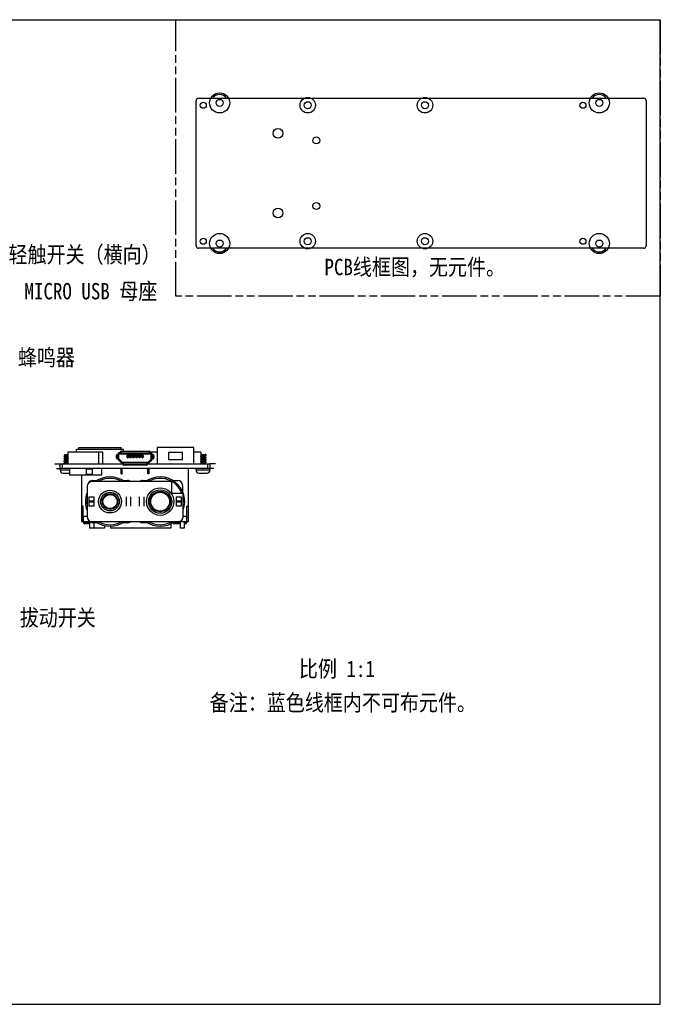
# Model space of a CAD drawing. Extents: x 0 to 297, y 0 to 210.
# Tile 23 of 23: x 160 to 297, y 0 to 210. Entities that reach past the tile are written whole.
import ezdxf

# ---------------------------------------------------------------- set-up
doc = ezdxf.new("R2010")
doc.units = 0
doc.header["$LTSCALE"] = 16.335
doc.linetypes.add('PHANTOM', pattern=[0.8, 0.45, -0.05, 0.1, -0.05, 0.1, -0.05])
doc.layers.get('0').update_dxf_attribs({"linetype": 'CONTINUOUS'})
doc.layers.add('02___PRT_ALL_AXES', color=7, linetype='CONTINUOUS')
doc.layers.add('06___PRT_ALL_SURFS', color=7, linetype='CONTINUOUS')
doc.styles.get("Standard").update_dxf_attribs({"font": 'txt', "width": 0.85})

msp = doc.modelspace()

# ---------------------------------------------------------------- linework, layer by layer
at = {"color": 7, "linetype": 'CONTINUOUS'}
for p, q in [((0, 210), (297, 210)), ((297, 0), (297, 210)), ((198.483, 193.258), (293.483, 193.258)), ((197.983, 161.758), (197.983, 192.758)), ((293.983, 192.758), (293.983, 161.758)), ((293.483, 161.258), (198.483, 161.258)), ((170.597, 117.771), (170.597, 115.271)), ((178.097, 117.771), (170.597, 117.771)), ((177.197, 115.271), (177.197, 117.771)), ((178.097, 115.271), (178.097, 117.771)), ((181.687, 117.671), (181.847, 117.671)), ((181.847, 117.876), (181.847, 117.421)), ((182.047, 117.996), (182.047, 117.796)), ((182.047, 117.996), (187.847, 117.996)), ((187.847, 117.796), (182.047, 117.796)), ((187.847, 117.796), (187.847, 117.996)), ((188.047, 117.421), (188.047, 117.876)), ((189.647, 117.771), (188.047, 117.771)), ((188.047, 117.671), (188.207, 117.671)), ((189.647, 118.771), (189.647, 115.271)), ((197.447, 118.771), (189.647, 118.771)), ((192.047, 117.721), (192.047, 116.221)), ((195.047, 117.721), (192.047, 117.721)), ((195.047, 116.221), (195.047, 117.721)), ((197.447, 115.271), (197.447, 118.771)), ((198.947, 117.771), (197.447, 117.771)), ((198.947, 117.771), (198.947, 115.271)), ((169.806, 116.935), (169.76, 116.908)), ((169.76, 116.877), (169.832, 116.835)), ((169.806, 116.435), (169.76, 116.408)), ((169.76, 116.377), (169.832, 116.335)), ((169.806, 115.935), (169.76, 115.908)), ((169.76, 115.877), (169.832, 115.835)), ((169.859, 116.966), (169.806, 116.935)), ((169.859, 116.466), (169.806, 116.435)), ((169.859, 115.966), (169.806, 115.935)), ((169.832, 116.835), (169.883, 116.805)), ((169.832, 116.335), (169.883, 116.305)), ((169.832, 115.835), (169.883, 115.805)), ((169.908, 116.995), (169.859, 116.966)), ((169.908, 116.495), (169.859, 116.466)), ((169.908, 115.995), (169.859, 115.966)), ((169.883, 116.805), (169.942, 116.769)), ((169.883, 116.305), (169.942, 116.269)), ((169.883, 115.805), (169.942, 115.769)), ((169.965, 117.03), (169.908, 116.995)), ((169.965, 116.53), (169.908, 116.495)), ((169.965, 116.03), (169.908, 115.995)), ((169.965, 115.53), (169.908, 115.495)), ((169.942, 116.769), (169.947, 116.767)), ((169.942, 116.269), (169.947, 116.267)), ((169.942, 115.769), (169.947, 115.767)), ((169.947, 117.271), (170.597, 117.271)), ((180.927, 116.971), (180.927, 116.621)), ((181.132, 116.971), (180.927, 116.971)), ((180.927, 116.621), (181.132, 116.621)), ((181.042, 117.171), (181.487, 117.171)), ((181.042, 116.421), (181.487, 116.421)), ((181.132, 116.621), (181.132, 116.971)), ((181.237, 117.171), (181.237, 117.221)), ((181.237, 116.405), (181.237, 116.421)), ((182.013, 115.451), (181.371, 116.084)), ((181.432, 116.421), (181.432, 117.171)), ((181.487, 116.405), (181.487, 117.221)), ((181.547, 116.262), (182.189, 115.629)), ((181.687, 117.421), (188.207, 117.421)), ((181.847, 117.481), (188.047, 117.481)), ((187.565, 115.571), (182.329, 115.571)), ((182.347, 115.116), (182.347, 115.571)), ((187.547, 115.511), (182.347, 115.511)), ((183.197, 117.036), (183.197, 116.736)), ((183.204, 117.036), (183.197, 117.036)), ((183.197, 116.736), (183.204, 116.736)), ((183.204, 117.036), (183.204, 116.736)), ((183.352, 117.086), (183.254, 117.086)), ((183.254, 116.686), (183.272, 116.686)), ((183.357, 116.931), (183.292, 116.823)), ((183.292, 116.736), (183.292, 116.823)), ((183.292, 116.736), (183.447, 116.736)), ((183.347, 117.186), (186.547, 117.186)), ((183.347, 116.586), (183.447, 116.586)), ((183.357, 116.931), (183.847, 116.931)), ((183.372, 116.931), (183.372, 117.036)), ((186.522, 117.036), (183.372, 117.036)), ((183.385, 116.864), (183.385, 116.736)), ((183.447, 116.864), (183.385, 116.864)), ((183.447, 116.586), (183.447, 116.864)), ((183.447, 116.831), (183.847, 116.831)), ((183.847, 116.681), (183.447, 116.681)), ((183.465, 117.036), (183.465, 116.961)), ((183.465, 116.961), (183.847, 116.961)), ((183.847, 116.961), (183.847, 116.586)), ((183.847, 116.736), (184.097, 116.736)), ((184.097, 116.586), (183.847, 116.586)), ((184.097, 116.586), (184.097, 116.961)), ((184.097, 116.961), (184.497, 116.961)), ((184.497, 116.931), (184.097, 116.931)), ((184.097, 116.831), (184.497, 116.831)), ((184.497, 116.681), (184.097, 116.681)), ((184.497, 116.961), (184.497, 116.586)), ((184.497, 116.736), (184.747, 116.736)), ((184.747, 116.586), (184.497, 116.586)), ((184.747, 116.586), (184.747, 116.961)), ((184.747, 116.961), (185.147, 116.961)), ((185.147, 116.931), (184.747, 116.931)), ((184.747, 116.831), (185.147, 116.831)), ((185.147, 116.681), (184.747, 116.681)), ((185.147, 116.961), (185.147, 116.586)), ((185.147, 116.736), (185.397, 116.736)), ((185.397, 116.586), (185.147, 116.586)), ((185.397, 116.586), (185.397, 116.961)), ((185.397, 116.961), (185.797, 116.961)), ((185.797, 116.931), (185.397, 116.931)), ((185.397, 116.831), (185.797, 116.831)), ((185.797, 116.681), (185.397, 116.681)), ((185.797, 116.961), (185.797, 116.586)), ((185.797, 116.736), (186.047, 116.736)), ((186.047, 116.586), (185.797, 116.586)), ((186.047, 116.586), (186.047, 116.961)), ((186.047, 116.961), (186.429, 116.961)), ((186.047, 116.931), (186.537, 116.931)), ((186.047, 116.831), (186.447, 116.831)), ((186.447, 116.681), (186.047, 116.681)), ((186.429, 116.961), (186.429, 117.036)), ((186.447, 116.586), (186.447, 116.864)), ((186.447, 116.864), (186.509, 116.864)), ((186.447, 116.736), (186.602, 116.736)), ((186.447, 116.586), (186.547, 116.586)), ((186.509, 116.736), (186.509, 116.864)), ((186.522, 117.036), (186.522, 116.931)), ((186.537, 116.931), (186.602, 116.823)), ((186.64, 117.086), (186.542, 117.086)), ((186.602, 116.823), (186.602, 116.736)), ((186.622, 116.686), (186.64, 116.686)), ((186.69, 116.736), (186.69, 117.036)), ((186.697, 117.036), (186.69, 117.036)), ((186.69, 116.736), (186.697, 116.736)), ((186.697, 117.036), (186.697, 116.736)), ((187.547, 115.116), (187.547, 115.571)), ((187.706, 115.629), (188.348, 116.262)), ((188.523, 116.084), (187.881, 115.451)), ((188.407, 116.405), (188.407, 117.221)), ((188.852, 117.171), (188.407, 117.171)), ((188.407, 116.421), (188.852, 116.421)), ((188.462, 117.171), (188.462, 116.421)), ((188.657, 117.171), (188.657, 117.221)), ((188.657, 116.421), (188.657, 116.405)), ((188.763, 116.621), (188.763, 116.971)), ((188.967, 116.971), (188.763, 116.971)), ((188.763, 116.621), (188.967, 116.621)), ((188.967, 116.971), (188.967, 116.621)), ((192.047, 116.221), (195.047, 116.221)), ((198.947, 117.271), (199.947, 117.271)), ((198.965, 117.03), (198.947, 117.019)), ((198.965, 116.53), (198.947, 116.519)), ((198.965, 116.03), (198.947, 116.019)), ((198.965, 115.53), (198.947, 115.519)), ((199.923, 115.502), (199.929, 115.506)), ((199.929, 117.006), (199.987, 117.041)), ((199.929, 116.506), (199.987, 116.541)), ((199.929, 116.006), (199.987, 116.041)), ((199.929, 115.506), (199.987, 115.541)), ((199.952, 117.266), (199.947, 117.269)), ((199.952, 116.766), (199.947, 116.769)), ((199.952, 116.266), (199.947, 116.269)), ((199.952, 115.766), (199.947, 115.769)), ((200.011, 117.231), (199.952, 117.266)), ((200.011, 116.731), (199.952, 116.766)), ((200.011, 116.231), (199.952, 116.266)), ((200.011, 115.731), (199.952, 115.766)), ((199.987, 117.041), (200.036, 117.07)), ((199.987, 116.541), (200.036, 116.57)), ((199.987, 116.041), (200.036, 116.07)), ((199.987, 115.541), (200.036, 115.57)), ((200.061, 117.201), (200.011, 117.231)), ((200.061, 116.701), (200.011, 116.731)), ((200.061, 116.201), (200.011, 116.231)), ((200.061, 115.701), (200.011, 115.731)), ((200.036, 117.07), (200.089, 117.101)), ((200.036, 116.57), (200.089, 116.601)), ((200.036, 116.07), (200.089, 116.101)), ((200.036, 115.57), (200.089, 115.601)), ((200.134, 117.158), (200.061, 117.201)), ((200.134, 116.658), (200.061, 116.701)), ((200.134, 116.158), (200.061, 116.201)), ((200.115, 115.669), (200.061, 115.701)), ((200.089, 117.101), (200.134, 117.127)), ((200.089, 116.601), (200.134, 116.627)), ((200.089, 116.101), (200.134, 116.127)), ((200.089, 115.601), (200.134, 115.627)), ((200.134, 115.658), (200.115, 115.669)), ((168.947, 113.971), (168.947, 115.271)), ((168.947, 115.271), (182.347, 115.271)), ((168.947, 113.971), (170.947, 113.971)), ((200.947, 114.271), (169.047, 114.271)), ((169.447, 114.271), (169.447, 115.271)), ((169.806, 115.435), (169.76, 115.408)), ((169.76, 115.377), (169.832, 115.335)), ((169.859, 115.466), (169.806, 115.435)), ((169.832, 115.335), (169.883, 115.305)), ((169.908, 115.495), (169.859, 115.466)), ((169.883, 115.305), (169.93, 115.277)), ((170.947, 114.271), (170.947, 112.871)), ((174.497, 114.121), (174.497, 113.021)), ((175.797, 114.121), (174.497, 114.121)), ((175.797, 114.121), (175.797, 113.021)), ((177.747, 114.271), (177.747, 112.871)), ((181.947, 113.171), (181.947, 114.271)), ((182.197, 113.171), (182.197, 114.271)), ((182.314, 115.303), (182.314, 115.321)), ((182.329, 115.321), (182.347, 115.321)), ((182.547, 115.196), (182.547, 114.996)), ((182.547, 115.196), (187.347, 115.196)), ((187.347, 114.996), (182.547, 114.996)), ((187.347, 114.996), (187.347, 115.196)), ((187.547, 115.321), (187.565, 115.321)), ((187.547, 115.271), (200.858, 115.271)), ((187.58, 115.321), (187.58, 115.303)), ((187.697, 113.171), (187.697, 114.271)), ((187.947, 113.171), (187.947, 114.271)), ((196.347, 102.971), (196.347, 114.271)), ((197.947, 113.971), (197.947, 114.271)), ((197.947, 113.971), (200.947, 113.971)), ((199.317, 115.381), (199.447, 115.402)), ((200.447, 114.271), (200.447, 115.271)), ((200.947, 113.971), (200.947, 115.271)), ((169.606, 113.272), (169.609, 113.292)), ((169.77, 113.272), (169.768, 113.272)), ((169.815, 113.271), (169.956, 113.271)), ((169.956, 113.271), (169.959, 113.292)), ((170.935, 113.292), (170.938, 113.271)), ((170.938, 113.271), (170.947, 113.271)), ((177.747, 112.871), (170.947, 112.871)), ((173.547, 112.871), (173.547, 102.971)), ((175.797, 113.021), (174.497, 113.021)), ((192.497, 111.471), (175.697, 111.471)), ((175.847, 111.721), (176.897, 111.721)), ((178.297, 112.306), (178.297, 112.321)), ((178.355, 112.321), (178.297, 112.321)), ((180.897, 112.321), (180.84, 112.321)), ((180.897, 112.321), (180.897, 112.306)), ((181.947, 113.171), (182.197, 113.171)), ((182.298, 111.721), (183.347, 111.721)), ((186.547, 111.721), (187.597, 111.721)), ((187.947, 113.171), (187.697, 113.171)), ((189.055, 112.321), (188.997, 112.321)), ((188.997, 112.306), (188.997, 112.321)), ((191.597, 112.321), (191.54, 112.321)), ((191.597, 112.321), (191.597, 112.306)), ((192.998, 111.721), (194.047, 111.721)), ((198.606, 113.272), (198.609, 113.292)), ((198.77, 113.272), (198.768, 113.272)), ((198.815, 113.271), (198.956, 113.271)), ((198.956, 113.271), (198.959, 113.292)), ((199.935, 113.292), (199.938, 113.271)), ((199.938, 113.271), (200.079, 113.271)), ((200.127, 113.272), (200.125, 113.272)), ((200.285, 113.292), (200.288, 113.272)), ((174.697, 110.471), (174.697, 103.971)), ((192.697, 111.271), (192.697, 109.171)), ((195.047, 110.721), (195.047, 109.452)), ((175.147, 106.221), (175.147, 108.221)), ((175.147, 108.221), (176.147, 108.221)), ((175.147, 107.355), (176.147, 107.355)), ((176.147, 108.221), (176.147, 106.221)), ((183.047, 108.221), (183.047, 106.221)), ((184.047, 106.221), (184.047, 108.221)), ((185.847, 108.221), (185.847, 106.221)), ((186.847, 106.221), (186.847, 108.221)), ((194.997, 108.971), (192.897, 108.971)), ((193.747, 108.221), (194.747, 108.221)), ((193.747, 106.221), (193.747, 108.221)), ((193.747, 107.355), (194.747, 107.355)), ((194.747, 108.221), (194.747, 106.221)), ((195.197, 103.971), (195.197, 108.771)), ((173.897, 106.271), (173.547, 106.271)), ((173.897, 102.971), (173.897, 106.271)), ((176.147, 107.087), (175.147, 107.087)), ((176.147, 106.221), (175.147, 106.221)), ((194.747, 107.087), (193.747, 107.087)), ((194.747, 106.221), (193.747, 106.221)), ((195.997, 106.271), (196.347, 106.271)), ((195.997, 102.971), (195.997, 106.271)), ((173.547, 103.971), (173.897, 103.971)), ((173.547, 102.971), (175.186, 102.971)), ((174.697, 104.071), (173.897, 104.071)), ((173.917, 102.971), (173.917, 104.071)), ((175.247, 102.922), (175.247, 101.521)), ((175.697, 102.971), (194.197, 102.971)), ((194.708, 102.971), (196.347, 102.971)), ((195.997, 104.071), (195.197, 104.071)), ((195.387, 102.971), (195.387, 101.521)), ((195.977, 102.971), (195.977, 104.071)), ((195.997, 103.971), (196.347, 103.971)), ((175.247, 102.671), (173.947, 102.671)), ((175.247, 102.471), (174.147, 102.471)), ((176.897, 102.721), (175.847, 102.721)), ((176.147, 102.721), (176.147, 101.521)), ((178.427, 102.104), (178.427, 101.521)), ((179.697, 101.974), (179.697, 101.521)), ((183.347, 102.721), (182.298, 102.721)), ((187.597, 102.721), (186.547, 102.721)), ((192.577, 102.494), (192.577, 101.521)), ((194.047, 102.721), (192.998, 102.721)), ((194.537, 102.671), (193.047, 102.671)), ((194.537, 102.471), (193.247, 102.471)), ((194.537, 102.85), (194.537, 101.521)), ((195.947, 102.671), (195.387, 102.671)), ((195.747, 102.471), (195.387, 102.471)), ((0, 0), (297, 0))]:
    msp.add_line(p, q, dxfattribs=at)
at = {"color": 5, "linetype": 'CONTINUOUS'}
for p, q in [((167.797, 115.271), (168.947, 115.271)), ((168.147, 114.271), (169.047, 114.271)), ((202.097, 115.271), (200.858, 115.271)), ((201.747, 114.271), (200.947, 114.271))]:
    msp.add_line(p, q, dxfattribs=at)
at = {"linetype": 'PHANTOM'}
msp.add_lwpolyline([(193.628, 210), (297, 210), (297, 151.012), (193.628, 151.012)], close=True, dxfattribs=at)
at = {"color": 5, "linetype": 'CONTINUOUS'}
for centre, radius in [((202.983, 192.258), 2.15), ((221.783, 191.758), 1.65), ((246.783, 191.758), 1.65), ((283.983, 192.258), 2.15), ((202.983, 162.258), 2.15), ((221.783, 162.758), 1.65), ((246.783, 162.758), 1.65), ((283.983, 162.258), 2.15)]:
    msp.add_circle(centre, radius, dxfattribs=at)
at = {"color": 7, "linetype": 'CONTINUOUS'}
for centre, radius in [((199.483, 191.758), 0.65), ((202.983, 192.258), 0.75), ((221.783, 191.758), 0.75), ((246.783, 191.758), 0.75), ((280.483, 191.758), 0.65), ((283.983, 192.258), 0.75), ((215.433, 185.758), 1.05), ((223.623, 184.258), 0.75), ((223.623, 170.258), 0.75), ((215.433, 168.758), 1.05), ((199.483, 162.758), 0.65), ((202.983, 162.258), 0.75), ((221.783, 162.758), 0.75), ((246.783, 162.758), 0.75), ((280.483, 162.758), 0.65), ((283.983, 162.258), 0.75), ((179.597, 107.221), 2.433), ((179.597, 107.221), 2), ((190.297, 107.221), 2.933), ((190.297, 107.221), 2.5), ((190.297, 107.221), 2.182), ((190.297, 107.221), 2.009), ((179.597, 107.221), 1.682), ((179.597, 107.221), 1.509)]:
    msp.add_circle(centre, radius, dxfattribs=at)
for centre, radius, start, end in [((198.483, 192.758), 0.5, 90, 180), ((293.483, 192.758), 0.5, 0, 90), ((198.483, 161.758), 0.5, 180, 270), ((293.483, 161.758), 0.5, 270, 360), ((181.687, 117.221), 0.45, 90, 180), ((188.207, 117.221), 0.45, 0, 90), ((181.687, 116.405), 0.45, 180, 225.37944), ((181.687, 117.221), 0.2, 90, 180), ((181.687, 116.405), 0.2, 180, 225.37944), ((182.329, 115.771), 0.2, 225.37943, 270), ((183.347, 117.036), 0.15, 90, 180), ((183.347, 116.736), 0.15, 180, 270), ((183.254, 116.736), 0.05, 180, 270), ((183.254, 117.036), 0.05, 93.41561, 152.10087), ((183.254, 117.036), 0.0496, 90.00303, 93.4339), ((186.547, 117.036), 0.15, 0, 90), ((186.547, 116.736), 0.15, 270, 360), ((186.64, 117.036), 0.05, 0, 90), ((186.64, 116.736), 0.0496, 270.00303, 273.4339), ((186.64, 116.736), 0.05, 273.41561, 332.10087), ((187.565, 115.771), 0.2, 270, 314.62057), ((188.207, 117.221), 0.2, 0, 90), ((188.207, 116.405), 0.2, 314.62056, 360), ((188.207, 116.405), 0.45, 314.62056, 360), ((169.647, 113.971), 0.7, 180, 266.66622), ((182.497, 115.021), 0.55, 137.80893, 152.95896), ((182.329, 115.771), 0.45, 225.37944, 270), ((182.397, 115.121), 0.2, 104.47545, 131.384), ((187.497, 115.121), 0.2, 48.616, 75.52454), ((187.565, 115.771), 0.45, 270, 314.62056), ((187.397, 115.021), 0.55, 27.04104, 42.19107), ((198.647, 113.971), 0.7, 180, 266.66622), ((200.247, 113.971), 0.7, 273.33378, 360), ((169.815, 114.359), 1.087, 267.60293, 270.01172), ((175.697, 110.471), 1, 90, 180), ((175.847, 110.721), 1, 90, 157.5316), ((179.597, 107.221), 5.25, 54.0727, 125.9273), ((179.597, 107.221), 4.95, 59.19262, 120.80739), ((183.347, 110.721), 1, 48.59673, 90), ((186.547, 110.721), 1, 90, 131.40327), ((190.297, 107.221), 5.25, 339.01299, 125.9273), ((190.297, 107.221), 4.95, 20.71004, 120.80739), ((192.497, 111.271), 0.2, 0, 90), ((194.047, 110.721), 1, 0, 90), ((198.815, 114.359), 1.087, 267.60293, 270.01172), ((200.079, 114.359), 1.087, 269.98829, 272.39707), ((179.597, 107.221), 5.25, 159.01299, 200.98701), ((179.597, 107.221), 4.95, 171.99957, 188.00043), ((192.897, 109.171), 0.2, 180, 270), ((194.997, 108.771), 0.2, 0, 90), ((190.297, 107.221), 4.95, 351.99957, 8.00043), ((175.697, 103.971), 1, 180, 270), ((175.847, 103.721), 1, 202.4684, 270), ((179.597, 107.221), 5.25, 234.0727, 305.9273), ((179.597, 107.221), 4.95, 239.19262, 300.80739), ((183.347, 103.721), 1, 270, 311.40327), ((186.547, 103.721), 1, 228.59673, 270), ((190.297, 107.221), 5.25, 234.0727, 305.9273), ((190.297, 107.221), 4.95, 239.19262, 300.80739), ((194.047, 103.721), 1, 270, 337.5316), ((194.197, 103.971), 1, 270, 360), ((174.147, 102.671), 0.2, 180, 270), ((193.247, 102.671), 0.2, 180, 270), ((195.747, 102.671), 0.2, 270, 360)]:
    msp.add_arc(centre, radius, start, end, dxfattribs=at)
at = {"color": 5, "linetype": 'CONTINUOUS'}
for centre, start, end in [((202.983, 192.258), 33.75722, 146.24278), ((283.983, 192.258), 33.75722, 146.24278), ((202.983, 162.258), 213.75722, 326.24278), ((283.983, 162.258), 213.75722, 326.24278)]:
    msp.add_arc(centre, 1.8, start, end, dxfattribs=at)
at = {"color": 7, "linetype": 'CONTINUOUS'}
for centre, major_axis, ratio, start_param, end_param in [((183.385, 116.798), (0.1, 0), 0.6666667, 1.5707963, 2.7610863), ((183.465, 116.861), (0, 0.1), 1, 0.7446093, 0.7953988), ((183.465, 116.861), (0.1, 0), 1, 1.5707963, 2.3154056), ((186.429, 116.861), (0, 0.1), 1, -0.7953988, 0), ((186.509, 116.798), (0.1, 0), 0.6666667, 0.3805064, 1.5707963)]:
    msp.add_ellipse(centre, major_axis=major_axis, ratio=ratio, start_param=start_param, end_param=end_param, dxfattribs=at)
for points, knots in [([(182.047, 117.996), (182.021, 117.996), (181.972, 117.991), (181.916, 117.969), (181.881, 117.944), (181.862, 117.923), (181.85, 117.9), (181.847, 117.884), (181.847, 117.876)], [0, 0, 0, 0, 0.3028592, 0.5774788, 0.69853, 0.8076739, 0.9068187, 1, 1, 1, 1]), ([(181.847, 117.676), (181.847, 117.684), (181.85, 117.7), (181.862, 117.723), (181.881, 117.744), (181.916, 117.769), (181.972, 117.791), (182.021, 117.796), (182.047, 117.796)], [0, 0, 0, 0, 0.0931813, 0.192326, 0.3014699, 0.422521, 0.6971407, 1, 1, 1, 1]), ([(188.047, 117.876), (188.047, 117.884), (188.044, 117.9), (188.032, 117.923), (188.013, 117.944), (187.978, 117.969), (187.922, 117.991), (187.873, 117.996), (187.847, 117.996)], [0, 0, 0, 0, 0.0931813, 0.192326, 0.3014699, 0.422521, 0.6971407, 1, 1, 1, 1]), ([(187.847, 117.796), (187.873, 117.796), (187.922, 117.791), (187.978, 117.769), (188.013, 117.744), (188.032, 117.723), (188.044, 117.7), (188.047, 117.684), (188.047, 117.676)], [0, 0, 0, 0, 0.3028592, 0.5774788, 0.69853, 0.8076739, 0.9068187, 1, 1, 1, 1]), ([(169.76, 116.877), (169.758, 116.878), (169.755, 116.881), (169.751, 116.885), (169.748, 116.889), (169.747, 116.893), (169.748, 116.897), (169.751, 116.901), (169.755, 116.905), (169.758, 116.907), (169.76, 116.908)], [0, 0, 0, 0, 0.1640906, 0.2978312, 0.4064608, 0.5, 0.5935415, 0.7021651, 0.8358996, 1, 1, 1, 1]), ([(169.76, 116.377), (169.758, 116.378), (169.755, 116.381), (169.751, 116.385), (169.748, 116.389), (169.747, 116.393), (169.748, 116.397), (169.751, 116.401), (169.755, 116.405), (169.758, 116.407), (169.76, 116.408)], [0, 0, 0, 0, 0.1640715, 0.2978129, 0.4064633, 0.500002, 0.5935504, 0.7021745, 0.8358866, 1, 1, 1, 1]), ([(169.76, 115.877), (169.758, 115.878), (169.755, 115.881), (169.751, 115.885), (169.748, 115.889), (169.747, 115.893), (169.748, 115.897), (169.751, 115.901), (169.755, 115.905), (169.758, 115.907), (169.76, 115.908)], [0, 0, 0, 0, 0.1640584, 0.2977899, 0.4064574, 0.500002, 0.5935583, 0.7021949, 0.8358896, 1, 1, 1, 1]), ([(169.76, 116.908), (169.766, 116.911), (169.779, 116.917), (169.802, 116.925), (169.832, 116.933), (169.868, 116.94), (169.91, 116.948), (169.975, 116.959), (170.068, 116.973), (170.19, 116.988), (170.322, 117.004), (170.459, 117.019), (170.551, 117.03), (170.597, 117.035)], [0, 0, 0, 0, 0.021934, 0.0511378, 0.0875652, 0.1309917, 0.1810533, 0.2373094, 0.3662326, 0.512857, 0.6715136, 0.836032, 1, 1, 1, 1]), ([(169.76, 116.408), (169.766, 116.411), (169.779, 116.417), (169.802, 116.425), (169.832, 116.433), (169.868, 116.44), (169.91, 116.448), (169.975, 116.459), (170.068, 116.473), (170.19, 116.488), (170.322, 116.504), (170.459, 116.519), (170.551, 116.53), (170.597, 116.535)], [0, 0, 0, 0, 0.0219348, 0.051138, 0.0875655, 0.1309921, 0.1810532, 0.2373098, 0.3662328, 0.5128571, 0.6715136, 0.8360319, 1, 1, 1, 1]), ([(169.76, 115.908), (169.766, 115.911), (169.779, 115.917), (169.802, 115.925), (169.832, 115.933), (169.868, 115.94), (169.91, 115.948), (169.975, 115.959), (170.068, 115.973), (170.19, 115.988), (170.322, 116.004), (170.459, 116.019), (170.551, 116.03), (170.597, 116.035)], [0, 0, 0, 0, 0.0219366, 0.0511381, 0.0875668, 0.1309917, 0.1810533, 0.2373085, 0.3662304, 0.5128538, 0.6715101, 0.8360294, 1, 1, 1, 1]), ([(169.947, 116.777), (169.947, 116.779), (169.948, 116.781), (169.949, 116.785), (169.953, 116.789), (169.959, 116.795), (169.97, 116.802), (169.986, 116.809), (170.007, 116.817), (170.033, 116.825), (170.062, 116.832), (170.108, 116.843), (170.173, 116.856), (170.258, 116.872), (170.351, 116.887), (170.415, 116.897), (170.447, 116.902)], [0, 0, 0, 0, 0.0075505, 0.015771, 0.0251827, 0.0361318, 0.0633646, 0.09829, 0.141062, 0.1915099, 0.2493139, 0.3140058, 0.4617921, 0.6296101, 0.8112744, 1, 1, 1, 1]), ([(169.947, 116.277), (169.947, 116.279), (169.948, 116.281), (169.949, 116.285), (169.953, 116.289), (169.959, 116.295), (169.97, 116.302), (169.986, 116.309), (170.007, 116.317), (170.033, 116.325), (170.062, 116.332), (170.108, 116.343), (170.173, 116.356), (170.258, 116.372), (170.351, 116.387), (170.415, 116.397), (170.447, 116.402)], [0, 0, 0, 0, 0.0075504, 0.0157703, 0.0251813, 0.03613, 0.063361, 0.0982848, 0.1410552, 0.1915016, 0.2493041, 0.3139949, 0.4617823, 0.6296046, 0.8112728, 1, 1, 1, 1]), ([(169.947, 115.777), (169.947, 115.779), (169.948, 115.781), (169.949, 115.785), (169.953, 115.789), (169.959, 115.795), (169.97, 115.802), (169.986, 115.809), (170.007, 115.817), (170.033, 115.825), (170.062, 115.832), (170.108, 115.843), (170.173, 115.856), (170.258, 115.872), (170.351, 115.887), (170.415, 115.897), (170.447, 115.902)], [0, 0, 0, 0, 0.0075504, 0.0157704, 0.0251814, 0.0361303, 0.0633613, 0.0982851, 0.1410549, 0.1915003, 0.249301, 0.3139907, 0.4617799, 0.6296041, 0.8112735, 1, 1, 1, 1]), ([(170.597, 117.157), (170.564, 117.152), (170.498, 117.141), (170.399, 117.126), (170.302, 117.11), (170.211, 117.094), (170.129, 117.079), (170.069, 117.065), (170.027, 117.054), (170.003, 117.046), (169.982, 117.038), (169.97, 117.033), (169.965, 117.03)], [0, 0, 0, 0, 0.1538627, 0.3109103, 0.4649884, 0.6100718, 0.7405307, 0.8514023, 0.8982018, 0.9387171, 0.9726759, 1, 1, 1, 1]), ([(170.447, 116.633), (170.394, 116.625), (170.316, 116.612), (170.215, 116.595), (170.147, 116.582), (170.087, 116.57), (170.036, 116.557), (170.001, 116.546), (169.978, 116.537), (169.969, 116.532), (169.965, 116.53)], [0, 0, 0, 0, 0.3276059, 0.4808331, 0.6217413, 0.7467669, 0.8528868, 0.9377316, 0.9717154, 1, 1, 1, 1]), ([(170.447, 116.133), (170.394, 116.125), (170.316, 116.112), (170.215, 116.095), (170.147, 116.082), (170.087, 116.07), (170.036, 116.057), (170.001, 116.046), (169.978, 116.037), (169.969, 116.032), (169.965, 116.03)], [0, 0, 0, 0, 0.3276067, 0.4808355, 0.6217462, 0.7467728, 0.8528895, 0.9377324, 0.9717159, 1, 1, 1, 1]), ([(170.447, 115.633), (170.394, 115.625), (170.316, 115.612), (170.215, 115.595), (170.147, 115.582), (170.087, 115.57), (170.036, 115.557), (170.001, 115.546), (169.978, 115.537), (169.969, 115.532), (169.965, 115.53)], [0, 0, 0, 0, 0.3276085, 0.4808379, 0.6217492, 0.7467757, 0.8528909, 0.9377327, 0.9717159, 1, 1, 1, 1]), ([(170.447, 116.902), (170.46, 116.904), (170.51, 116.912), (170.56, 116.92), (170.597, 116.927)], [0, 0, 0, 0, 0.2534033, 1, 1, 1, 1]), ([(170.597, 116.657), (170.585, 116.655), (170.535, 116.647), (170.485, 116.639), (170.447, 116.633)], [0, 0, 0, 0, 0.2450016, 1, 1, 1, 1]), ([(170.447, 116.402), (170.46, 116.404), (170.51, 116.412), (170.56, 116.42), (170.597, 116.427)], [0, 0, 0, 0, 0.2533978, 1, 1, 1, 1]), ([(170.597, 116.157), (170.585, 116.155), (170.535, 116.147), (170.485, 116.139), (170.447, 116.133)], [0, 0, 0, 0, 0.2450019, 1, 1, 1, 1]), ([(170.447, 115.902), (170.46, 115.904), (170.51, 115.912), (170.56, 115.92), (170.597, 115.927)], [0, 0, 0, 0, 0.2533989, 1, 1, 1, 1]), ([(170.597, 115.657), (170.585, 115.655), (170.535, 115.647), (170.485, 115.639), (170.447, 115.633)], [0, 0, 0, 0, 0.2449945, 1, 1, 1, 1]), ([(181.042, 117.171), (181.035, 117.171), (181.019, 117.168), (180.997, 117.156), (180.977, 117.137), (180.953, 117.102), (180.932, 117.046), (180.927, 116.997), (180.927, 116.971)], [0, 0, 0, 0, 0.0906632, 0.187859, 0.2959328, 0.4168305, 0.6934357, 1, 1, 1, 1]), ([(180.927, 116.621), (180.927, 116.595), (180.932, 116.546), (180.953, 116.49), (180.977, 116.455), (180.997, 116.436), (181.019, 116.424), (181.035, 116.421), (181.042, 116.421)], [0, 0, 0, 0, 0.3065642, 0.5831693, 0.7040671, 0.8121409, 0.9093367, 1, 1, 1, 1]), ([(181.132, 116.971), (181.132, 116.997), (181.137, 117.046), (181.157, 117.102), (181.181, 117.137), (181.201, 117.156), (181.223, 117.168), (181.239, 117.171), (181.247, 117.171)], [0, 0, 0, 0, 0.3065642, 0.5831693, 0.7040671, 0.8121409, 0.9093367, 1, 1, 1, 1]), ([(181.247, 116.421), (181.239, 116.421), (181.223, 116.424), (181.201, 116.436), (181.181, 116.455), (181.157, 116.49), (181.137, 116.546), (181.132, 116.595), (181.132, 116.621)], [0, 0, 0, 0, 0.0906632, 0.187859, 0.2959328, 0.4168305, 0.6934357, 1, 1, 1, 1]), ([(183.347, 117.186), (183.335, 117.186), (183.311, 117.181), (183.279, 117.158), (183.259, 117.125), (183.254, 117.099), (183.254, 117.086)], [0, 0, 0, 0, 0.2317716, 0.4878989, 0.7516759, 1, 1, 1, 1]), ([(183.254, 116.686), (183.254, 116.674), (183.259, 116.648), (183.279, 116.614), (183.311, 116.591), (183.335, 116.586), (183.347, 116.586)], [0, 0, 0, 0, 0.2483241, 0.5121011, 0.7682284, 1, 1, 1, 1]), ([(183.292, 116.736), (183.292, 116.73), (183.291, 116.717), (183.287, 116.7), (183.279, 116.686), (183.272, 116.686)], [0, 0, 0, 0, 0.340671, 0.6386736, 1, 1, 1, 1]), ([(183.291, 116.626), (183.284, 116.635), (183.275, 116.655), (183.272, 116.676), (183.272, 116.686)], [0, 0, 0, 0, 0.5158739, 1, 1, 1, 1]), ([(183.365, 116.586), (183.351, 116.586), (183.322, 116.593), (183.299, 116.614), (183.291, 116.626)], [0, 0, 0, 0, 0.474055, 1, 1, 1, 1]), ([(183.352, 117.086), (183.352, 117.104), (183.361, 117.141), (183.389, 117.169), (183.406, 117.177)], [0, 0, 0, 0, 0.492878, 1, 1, 1, 1]), ([(183.352, 117.086), (183.359, 117.086), (183.367, 117.072), (183.371, 117.055), (183.372, 117.043), (183.372, 117.036)], [0, 0, 0, 0, 0.3613264, 0.659329, 1, 1, 1, 1]), ([(183.365, 116.586), (183.366, 116.586), (183.37, 116.589), (183.371, 116.593), (183.372, 116.595)], [0, 0, 0, 0, 0.3547366, 1, 1, 1, 1]), ([(183.372, 116.595), (183.372, 116.596), (183.373, 116.6), (183.374, 116.603), (183.375, 116.606)], [0, 0, 0, 0, 0.2179347, 1, 1, 1, 1]), ([(183.375, 116.606), (183.377, 116.614), (183.38, 116.632), (183.384, 116.676), (183.385, 116.711), (183.385, 116.736)], [0, 0, 0, 0, 0.1856136, 0.4250532, 1, 1, 1, 1]), ([(183.406, 117.177), (183.409, 117.179), (183.421, 117.184), (183.435, 117.186), (183.445, 117.186)], [0, 0, 0, 0, 0.2637589, 1, 1, 1, 1]), ([(183.465, 117.036), (183.465, 117.055), (183.464, 117.091), (183.461, 117.132), (183.456, 117.159), (183.454, 117.172), (183.451, 117.179), (183.449, 117.183), (183.446, 117.186), (183.445, 117.186)], [0, 0, 0, 0, 0.3737093, 0.6916678, 0.8146138, 0.9076375, 0.9420456, 0.9683929, 1, 1, 1, 1]), ([(186.449, 117.186), (186.448, 117.186), (186.445, 117.183), (186.443, 117.179), (186.441, 117.172), (186.438, 117.159), (186.434, 117.132), (186.43, 117.091), (186.429, 117.055), (186.429, 117.036)], [0, 0, 0, 0, 0.0316071, 0.0579544, 0.0923625, 0.1853862, 0.3083322, 0.6262907, 1, 1, 1, 1]), ([(186.449, 117.186), (186.461, 117.186), (186.486, 117.181), (186.517, 117.158), (186.538, 117.125), (186.542, 117.099), (186.542, 117.086)], [0, 0, 0, 0, 0.2317716, 0.4878989, 0.7516759, 1, 1, 1, 1]), ([(186.509, 116.736), (186.509, 116.717), (186.51, 116.682), (186.514, 116.64), (186.518, 116.613), (186.521, 116.6), (186.523, 116.593), (186.525, 116.589), (186.528, 116.586), (186.529, 116.586)], [0, 0, 0, 0, 0.3737093, 0.6916678, 0.8146138, 0.9076375, 0.9420456, 0.9683929, 1, 1, 1, 1]), ([(186.522, 117.036), (186.522, 117.043), (186.523, 117.055), (186.527, 117.072), (186.535, 117.086), (186.542, 117.086)], [0, 0, 0, 0, 0.340671, 0.6386736, 1, 1, 1, 1]), ([(186.605, 116.628), (186.597, 116.615), (186.574, 116.594), (186.544, 116.586), (186.529, 116.586)], [0, 0, 0, 0, 0.5259983, 1, 1, 1, 1]), ([(186.64, 117.086), (186.64, 117.099), (186.635, 117.125), (186.615, 117.158), (186.583, 117.181), (186.559, 117.186), (186.547, 117.186)], [0, 0, 0, 0, 0.2483241, 0.5121011, 0.7682284, 1, 1, 1, 1]), ([(186.547, 116.586), (186.559, 116.586), (186.583, 116.591), (186.615, 116.614), (186.635, 116.648), (186.64, 116.674), (186.64, 116.686)], [0, 0, 0, 0, 0.2317716, 0.4878989, 0.7516759, 1, 1, 1, 1]), ([(186.622, 116.686), (186.615, 116.686), (186.607, 116.7), (186.603, 116.717), (186.602, 116.73), (186.602, 116.736)], [0, 0, 0, 0, 0.3613264, 0.659329, 1, 1, 1, 1]), ([(186.622, 116.686), (186.622, 116.676), (186.619, 116.656), (186.611, 116.637), (186.605, 116.628)], [0, 0, 0, 0, 0.48414, 1, 1, 1, 1]), ([(188.648, 117.171), (188.655, 117.171), (188.671, 117.168), (188.693, 117.156), (188.713, 117.137), (188.737, 117.102), (188.757, 117.046), (188.763, 116.997), (188.763, 116.971)], [0, 0, 0, 0, 0.0906632, 0.187859, 0.2959328, 0.4168305, 0.6934357, 1, 1, 1, 1]), ([(188.763, 116.621), (188.763, 116.595), (188.757, 116.546), (188.737, 116.49), (188.713, 116.455), (188.693, 116.436), (188.671, 116.424), (188.655, 116.421), (188.648, 116.421)], [0, 0, 0, 0, 0.3065642, 0.5831693, 0.7040671, 0.8121409, 0.9093367, 1, 1, 1, 1]), ([(188.967, 116.971), (188.967, 116.997), (188.962, 117.046), (188.941, 117.102), (188.917, 117.137), (188.897, 117.156), (188.875, 117.168), (188.86, 117.171), (188.852, 117.171)], [0, 0, 0, 0, 0.3065642, 0.5831693, 0.7040671, 0.8121409, 0.9093367, 1, 1, 1, 1]), ([(188.852, 116.421), (188.86, 116.421), (188.875, 116.424), (188.897, 116.436), (188.917, 116.455), (188.941, 116.49), (188.962, 116.546), (188.967, 116.595), (188.967, 116.621)], [0, 0, 0, 0, 0.0906632, 0.187859, 0.2959328, 0.4168305, 0.6934357, 1, 1, 1, 1]), ([(198.947, 116.954), (198.997, 116.962), (199.105, 116.978), (199.276, 116.998), (199.46, 117.019), (199.615, 117.037), (199.735, 117.051), (199.818, 117.062), (199.894, 117.073), (199.962, 117.083), (200.021, 117.094), (200.069, 117.104), (200.102, 117.114), (200.122, 117.121), (200.13, 117.125), (200.134, 117.127)], [0, 0, 0, 0, 0.1258777, 0.272955, 0.430644, 0.5875434, 0.6621275, 0.7323133, 0.7968376, 0.8545496, 0.9044348, 0.9456529, 0.9775899, 0.9899799, 1, 1, 1, 1]), ([(198.947, 116.777), (198.947, 116.779), (198.948, 116.781), (198.949, 116.785), (198.953, 116.789), (198.959, 116.795), (198.97, 116.802), (198.986, 116.809), (199.007, 116.817), (199.033, 116.825), (199.062, 116.832), (199.108, 116.843), (199.173, 116.856), (199.258, 116.872), (199.351, 116.887), (199.415, 116.897), (199.447, 116.902)], [0, 0, 0, 0, 0.0075505, 0.015771, 0.0251827, 0.0361318, 0.0633646, 0.09829, 0.141062, 0.1915099, 0.2493139, 0.3140058, 0.4617921, 0.6296101, 0.8112744, 1, 1, 1, 1]), ([(198.947, 116.454), (198.997, 116.462), (199.105, 116.478), (199.276, 116.498), (199.46, 116.519), (199.615, 116.537), (199.735, 116.551), (199.818, 116.562), (199.894, 116.573), (199.962, 116.583), (200.021, 116.594), (200.069, 116.604), (200.102, 116.614), (200.122, 116.621), (200.13, 116.625), (200.134, 116.627)], [0, 0, 0, 0, 0.1258816, 0.2729603, 0.4306498, 0.5875485, 0.6621316, 0.7323165, 0.7968405, 0.8545519, 0.9044355, 0.9456535, 0.977591, 0.98998, 1, 1, 1, 1]), ([(198.947, 116.277), (198.947, 116.279), (198.948, 116.281), (198.949, 116.285), (198.953, 116.289), (198.959, 116.295), (198.97, 116.302), (198.986, 116.309), (199.007, 116.317), (199.033, 116.325), (199.062, 116.332), (199.108, 116.343), (199.173, 116.356), (199.258, 116.372), (199.351, 116.387), (199.415, 116.397), (199.447, 116.402)], [0, 0, 0, 0, 0.0075504, 0.0157703, 0.0251813, 0.03613, 0.063361, 0.0982848, 0.1410552, 0.1915016, 0.2493041, 0.3139949, 0.4617823, 0.6296046, 0.8112728, 1, 1, 1, 1]), ([(198.947, 115.954), (198.997, 115.962), (199.105, 115.978), (199.276, 115.998), (199.46, 116.019), (199.615, 116.037), (199.735, 116.051), (199.818, 116.062), (199.894, 116.073), (199.962, 116.083), (200.021, 116.094), (200.069, 116.104), (200.102, 116.114), (200.122, 116.121), (200.13, 116.125), (200.134, 116.127)], [0, 0, 0, 0, 0.125904, 0.2729928, 0.4306838, 0.5875775, 0.662156, 0.7323363, 0.7968562, 0.8545624, 0.9044416, 0.9456573, 0.977593, 0.989981, 1, 1, 1, 1]), ([(198.947, 115.777), (198.947, 115.779), (198.948, 115.781), (198.949, 115.785), (198.953, 115.789), (198.959, 115.795), (198.97, 115.802), (198.986, 115.809), (199.007, 115.817), (199.033, 115.825), (199.062, 115.832), (199.108, 115.843), (199.173, 115.856), (199.258, 115.872), (199.351, 115.887), (199.415, 115.897), (199.447, 115.902)], [0, 0, 0, 0, 0.0075504, 0.0157704, 0.0251814, 0.0361303, 0.0633613, 0.0982851, 0.1410549, 0.1915003, 0.249301, 0.3139907, 0.4617799, 0.6296041, 0.8112735, 1, 1, 1, 1]), ([(199.947, 117.258), (199.947, 117.256), (199.946, 117.252), (199.943, 117.247), (199.937, 117.242), (199.928, 117.236), (199.914, 117.229), (199.897, 117.222), (199.875, 117.215), (199.851, 117.208), (199.812, 117.198), (199.756, 117.186), (199.682, 117.172), (199.6, 117.158), (199.484, 117.139), (199.367, 117.121), (199.253, 117.102), (199.174, 117.088), (199.105, 117.074), (199.054, 117.062), (199.019, 117.052), (198.998, 117.044), (198.98, 117.037), (198.97, 117.032), (198.965, 117.03)], [0, 0, 0, 0, 0.0072945, 0.0115862, 0.016507, 0.02857, 0.0438984, 0.062593, 0.0846355, 0.1099173, 0.13829, 0.2034899, 0.2783344, 0.3605406, 0.4475574, 0.6250689, 0.7100026, 0.7888185, 0.859088, 0.9187013, 0.9439717, 0.9660017, 0.9846839, 1, 1, 1, 1]), ([(199.447, 116.633), (199.394, 116.625), (199.316, 116.612), (199.215, 116.595), (199.147, 116.582), (199.087, 116.57), (199.036, 116.557), (199.001, 116.546), (198.978, 116.537), (198.969, 116.532), (198.965, 116.53)], [0, 0, 0, 0, 0.3276059, 0.4808331, 0.6217413, 0.7467669, 0.8528868, 0.9377316, 0.9717154, 1, 1, 1, 1]), ([(199.447, 116.133), (199.394, 116.125), (199.316, 116.112), (199.215, 116.095), (199.147, 116.082), (199.087, 116.07), (199.036, 116.057), (199.001, 116.046), (198.978, 116.037), (198.969, 116.032), (198.965, 116.03)], [0, 0, 0, 0, 0.3276067, 0.4808355, 0.6217462, 0.7467728, 0.8528895, 0.9377324, 0.9717159, 1, 1, 1, 1]), ([(199.447, 115.633), (199.394, 115.625), (199.316, 115.612), (199.215, 115.595), (199.147, 115.582), (199.087, 115.57), (199.036, 115.557), (199.001, 115.546), (198.978, 115.537), (198.969, 115.532), (198.965, 115.53)], [0, 0, 0, 0, 0.3276085, 0.4808379, 0.6217492, 0.7467757, 0.8528909, 0.9377327, 0.9717159, 1, 1, 1, 1]), ([(199.447, 116.902), (199.5, 116.911), (199.579, 116.923), (199.68, 116.941), (199.748, 116.953), (199.808, 116.966), (199.858, 116.979), (199.894, 116.99), (199.916, 116.999), (199.925, 117.003), (199.929, 117.006)], [0, 0, 0, 0, 0.3276013, 0.4808239, 0.6217294, 0.7467602, 0.8528836, 0.9377316, 0.9717124, 1, 1, 1, 1]), ([(199.947, 116.758), (199.947, 116.757), (199.947, 116.754), (199.945, 116.75), (199.942, 116.746), (199.935, 116.741), (199.925, 116.734), (199.908, 116.726), (199.887, 116.719), (199.862, 116.711), (199.832, 116.703), (199.787, 116.692), (199.722, 116.679), (199.636, 116.664), (199.543, 116.649), (199.48, 116.638), (199.447, 116.633)], [0, 0, 0, 0, 0.0075509, 0.0157732, 0.0251876, 0.0361386, 0.0633754, 0.0983045, 0.1410789, 0.1915291, 0.2493343, 0.3140283, 0.4618195, 0.6296336, 0.8112823, 1, 1, 1, 1]), ([(199.447, 116.402), (199.5, 116.411), (199.579, 116.423), (199.68, 116.441), (199.748, 116.453), (199.808, 116.466), (199.858, 116.479), (199.894, 116.49), (199.916, 116.499), (199.925, 116.503), (199.929, 116.506)], [0, 0, 0, 0, 0.3276008, 0.4808238, 0.621733, 0.7467648, 0.8528876, 0.9377331, 0.9717147, 1, 1, 1, 1]), ([(199.947, 116.258), (199.947, 116.257), (199.947, 116.254), (199.945, 116.25), (199.942, 116.246), (199.935, 116.241), (199.925, 116.234), (199.908, 116.226), (199.887, 116.219), (199.862, 116.211), (199.832, 116.203), (199.787, 116.192), (199.722, 116.179), (199.636, 116.164), (199.543, 116.149), (199.48, 116.138), (199.447, 116.133)], [0, 0, 0, 0, 0.007551, 0.0157737, 0.0251886, 0.0361397, 0.0633762, 0.0983051, 0.1410787, 0.1915283, 0.2493328, 0.3140263, 0.4618179, 0.629635, 0.8112834, 1, 1, 1, 1]), ([(199.447, 115.902), (199.5, 115.911), (199.579, 115.923), (199.68, 115.941), (199.748, 115.953), (199.808, 115.966), (199.858, 115.979), (199.894, 115.99), (199.916, 115.999), (199.925, 116.003), (199.929, 116.006)], [0, 0, 0, 0, 0.3276005, 0.4808261, 0.6217377, 0.7467694, 0.852891, 0.9377347, 0.9717152, 1, 1, 1, 1]), ([(199.923, 115.733), (199.918, 115.731), (199.908, 115.726), (199.885, 115.718), (199.849, 115.707), (199.798, 115.695), (199.739, 115.683), (199.672, 115.67), (199.574, 115.653), (199.499, 115.641), (199.447, 115.633)], [0, 0, 0, 0, 0.0307036, 0.0668241, 0.1548446, 0.2625856, 0.3877644, 0.5275268, 0.6785762, 1, 1, 1, 1]), ([(199.447, 115.402), (199.499, 115.41), (199.574, 115.423), (199.672, 115.439), (199.739, 115.452), (199.798, 115.464), (199.849, 115.476), (199.885, 115.487), (199.908, 115.496), (199.918, 115.5), (199.923, 115.502)], [0, 0, 0, 0, 0.3214238, 0.4724732, 0.6122356, 0.7374144, 0.8451554, 0.9331759, 0.9692964, 1, 1, 1, 1]), ([(199.947, 115.758), (199.947, 115.756), (199.946, 115.751), (199.941, 115.745), (199.933, 115.739), (199.926, 115.735), (199.923, 115.733)], [0, 0, 0, 0, 0.1766201, 0.3899146, 0.6613254, 1, 1, 1, 1]), ([(200.113, 115.618), (200.117, 115.619), (200.124, 115.622), (200.131, 115.625), (200.134, 115.627)], [0, 0, 0, 0, 0.54746, 1, 1, 1, 1]), ([(200.134, 117.127), (200.136, 117.128), (200.139, 117.131), (200.144, 117.135), (200.146, 117.139), (200.147, 117.143), (200.146, 117.147), (200.144, 117.151), (200.139, 117.155), (200.136, 117.157), (200.134, 117.158)], [0, 0, 0, 0, 0.1640647, 0.2977741, 0.4064417, 0.5000009, 0.5935632, 0.7022261, 0.8359279, 1, 1, 1, 1]), ([(200.134, 116.627), (200.136, 116.628), (200.139, 116.631), (200.144, 116.635), (200.146, 116.639), (200.147, 116.643), (200.146, 116.647), (200.144, 116.651), (200.139, 116.655), (200.136, 116.657), (200.134, 116.658)], [0, 0, 0, 0, 0.1640878, 0.2977836, 0.4064373, 0.4999985, 0.5935536, 0.7022245, 0.8359415, 1, 1, 1, 1]), ([(200.134, 116.127), (200.136, 116.128), (200.139, 116.131), (200.144, 116.135), (200.146, 116.139), (200.147, 116.143), (200.146, 116.147), (200.144, 116.151), (200.139, 116.155), (200.136, 116.157), (200.134, 116.158)], [0, 0, 0, 0, 0.1641099, 0.2978043, 0.4064406, 0.4999967, 0.5935414, 0.7022093, 0.8359411, 1, 1, 1, 1]), ([(200.134, 115.627), (200.136, 115.628), (200.139, 115.631), (200.144, 115.635), (200.146, 115.639), (200.147, 115.643), (200.146, 115.647), (200.144, 115.651), (200.139, 115.655), (200.136, 115.657), (200.134, 115.658)], [0, 0, 0, 0, 0.1641933, 0.2979529, 0.4065645, 0.5000798, 0.5935979, 0.7022381, 0.8359609, 1, 1, 1, 1]), ([(169.947, 115.277), (169.947, 115.279), (169.948, 115.281), (169.949, 115.285), (169.953, 115.289), (169.959, 115.295), (169.97, 115.302), (169.986, 115.309), (170.007, 115.317), (170.033, 115.325), (170.062, 115.332), (170.108, 115.343), (170.173, 115.356), (170.258, 115.372), (170.351, 115.387), (170.415, 115.397), (170.447, 115.402)], [0, 0, 0, 0, 0.0075505, 0.0157708, 0.0251822, 0.0361314, 0.0633633, 0.0982876, 0.1410576, 0.1915028, 0.2493027, 0.3139918, 0.461781, 0.629605, 0.811274, 1, 1, 1, 1]), ([(170.447, 115.402), (170.46, 115.404), (170.51, 115.412), (170.56, 115.42), (170.597, 115.427)], [0, 0, 0, 0, 0.2534391, 1, 1, 1, 1]), ([(182.547, 115.196), (182.521, 115.196), (182.472, 115.202), (182.416, 115.223), (182.381, 115.248), (182.362, 115.269), (182.35, 115.292), (182.347, 115.308), (182.347, 115.316)], [0, 0, 0, 0, 0.3028592, 0.5774788, 0.69853, 0.8076739, 0.9068187, 1, 1, 1, 1]), ([(182.347, 115.116), (182.347, 115.108), (182.35, 115.092), (182.362, 115.069), (182.381, 115.048), (182.416, 115.023), (182.472, 115.002), (182.521, 114.996), (182.547, 114.996)], [0, 0, 0, 0, 0.0931813, 0.192326, 0.3014699, 0.422521, 0.6971407, 1, 1, 1, 1]), ([(187.547, 115.316), (187.547, 115.308), (187.544, 115.292), (187.532, 115.269), (187.513, 115.248), (187.478, 115.223), (187.422, 115.202), (187.373, 115.196), (187.347, 115.196)], [0, 0, 0, 0, 0.0931813, 0.192326, 0.3014699, 0.422521, 0.6971407, 1, 1, 1, 1]), ([(187.347, 114.996), (187.373, 114.996), (187.422, 115.002), (187.478, 115.023), (187.513, 115.048), (187.532, 115.069), (187.544, 115.092), (187.547, 115.108), (187.547, 115.116)], [0, 0, 0, 0, 0.3028592, 0.5774788, 0.69853, 0.8076739, 0.9068187, 1, 1, 1, 1]), ([(198.947, 115.277), (198.947, 115.279), (198.948, 115.284), (198.954, 115.291), (198.959, 115.295), (198.963, 115.297)], [0, 0, 0, 0, 0.1934959, 0.5391628, 1, 1, 1, 1]), ([(198.963, 115.297), (198.963, 115.298), (198.967, 115.3), (198.97, 115.301), (198.972, 115.303)], [0, 0, 0, 0, 0.2339772, 1, 1, 1, 1]), ([(198.972, 115.303), (198.98, 115.306), (198.997, 115.313), (199.027, 115.323), (199.063, 115.333), (199.122, 115.346), (199.207, 115.363), (199.279, 115.375), (199.317, 115.381)], [0, 0, 0, 0, 0.0703162, 0.1588811, 0.2648969, 0.3870489, 0.6728749, 1, 1, 1, 1]), ([(169.609, 113.292), (169.643, 113.285), (169.712, 113.274), (169.781, 113.271), (169.815, 113.271)], [0, 0, 0, 0, 0.4999365, 1, 1, 1, 1]), ([(169.959, 113.292), (170.04, 113.282), (170.162, 113.275), (170.325, 113.273), (170.447, 113.272), (170.569, 113.273), (170.732, 113.275), (170.854, 113.282), (170.935, 113.292)], [0, 0, 0, 0, 0.249953, 0.3749758, 0.5000001, 0.6250244, 0.7500472, 1, 1, 1, 1]), ([(198.609, 113.292), (198.643, 113.285), (198.712, 113.274), (198.781, 113.271), (198.815, 113.271)], [0, 0, 0, 0, 0.4999365, 1, 1, 1, 1]), ([(198.959, 113.292), (199.04, 113.282), (199.162, 113.275), (199.325, 113.273), (199.447, 113.272), (199.569, 113.273), (199.732, 113.275), (199.854, 113.282), (199.935, 113.292)], [0, 0, 0, 0, 0.249953, 0.3749758, 0.5000001, 0.6250244, 0.7500472, 1, 1, 1, 1]), ([(200.079, 113.271), (200.113, 113.271), (200.183, 113.274), (200.251, 113.285), (200.285, 113.292)], [0, 0, 0, 0, 0.5000633, 1, 1, 1, 1])]:
    msp.add_open_spline(points, degree=3, knots=knots, dxfattribs=at)
for points in [[(183.204, 117.036), (183.204, 117.044), (183.206, 117.052), (183.21, 117.06)], [(186.69, 116.736), (186.69, 116.728), (186.688, 116.72), (186.684, 116.713)]]:
    msp.add_open_spline(points, degree=3, dxfattribs=at)
at = {"layer": '02___PRT_ALL_AXES', "color": 7, "linetype": 'CONTINUOUS'}
for p, q in [((172.447, 117.771), (172.447, 118.371)), ((172.447, 118.371), (182.447, 118.371)), ((172.947, 118.371), (172.947, 118.771)), ((172.947, 118.771), (181.947, 118.771)), ((181.947, 118.371), (181.947, 118.771)), ((182.447, 117.996), (182.447, 118.371)), ((169.947, 117.019), (169.947, 117.271)), ((169.947, 116.519), (169.947, 116.777)), ((169.947, 116.019), (169.947, 116.277)), ((169.947, 115.519), (169.947, 115.777)), ((199.947, 117.258), (199.947, 117.271)), ((199.947, 116.758), (199.947, 117.017)), ((199.947, 116.258), (199.947, 116.517)), ((199.947, 115.758), (199.947, 116.017)), ((199.947, 115.271), (199.947, 115.517)), ((168.947, 113.971), (168.947, 114.271)), ((197.947, 113.971), (197.947, 114.271)), ((200.947, 113.971), (200.947, 114.271)), ((173.947, 102.971), (173.947, 102.671)), ((195.947, 102.971), (195.947, 102.671)), ((193.047, 102.721), (193.047, 102.671))]:
    msp.add_line(p, q, dxfattribs=at)
for points, knots in [([(169.76, 115.408), (169.766, 115.411), (169.779, 115.417), (169.802, 115.425), (169.832, 115.433), (169.868, 115.44), (169.91, 115.448), (169.975, 115.459), (170.068, 115.473), (170.19, 115.488), (170.322, 115.504), (170.459, 115.519), (170.551, 115.53), (170.597, 115.535)], [0, 0, 0, 0, 0.0219388, 0.0511378, 0.0875696, 0.1309921, 0.181057, 0.2373104, 0.366234, 0.5128587, 0.6715152, 0.836033, 1, 1, 1, 1]), ([(198.947, 115.454), (198.994, 115.462), (199.095, 115.476), (199.256, 115.496), (199.429, 115.516), (199.604, 115.535), (199.744, 115.552), (199.849, 115.566), (199.918, 115.576), (199.98, 115.586), (200.033, 115.596), (200.077, 115.606), (200.102, 115.614), (200.113, 115.618)], [0, 0, 0, 0, 0.1206293, 0.2610585, 0.4122663, 0.5644884, 0.707892, 0.7733604, 0.8332493, 0.886607, 0.9326006, 0.9705679, 1, 1, 1, 1]), ([(169.76, 115.377), (169.758, 115.378), (169.755, 115.381), (169.751, 115.385), (169.748, 115.389), (169.747, 115.393), (169.748, 115.397), (169.751, 115.401), (169.755, 115.405), (169.758, 115.407), (169.76, 115.408)], [0, 0, 0, 0, 0.1640779, 0.2977787, 0.4064386, 0.4999996, 0.5935582, 0.7022254, 0.8359349, 1, 1, 1, 1])]:
    msp.add_open_spline(points, degree=3, knots=knots, dxfattribs=at)
at = {"layer": '06___PRT_ALL_SURFS', "color": 7, "linetype": 'CONTINUOUS'}
for p, q in [((178.427, 101.521), (175.247, 101.521)), ((192.577, 101.521), (179.697, 101.521)), ((195.387, 101.521), (194.537, 101.521))]:
    msp.add_line(p, q, dxfattribs=at)

# ---------------------------------------------------------------- texts
at = {"color": 2, "linetype": 'CONTINUOUS', "char_height": 3.5}
for s, insert, width, attachment_point in [('{\\fSimSun|b0|i0|c134|p2;\\C5;轻触开关（横向）}', (157.934, 161.665), 34.96258, 1), ('{\\fSimSun|b0|i0|c0|p2;\\C5;PCB\\fSimSun|b0|i0|c134|p2;线框图，无元件。}', (225.343, 159.001), 62.06147, 1), ('{\\fSimSun|b0|i0|c0|p2;\\C5;MICRO USB \\fSimSun|b0|i0|c134|p2;母座}', (161.338, 153.843), 34.14012, 1), ('{\\fSimSun|b0|i0|c134|p2;\\C5;蜂鸣器}', (172.103, 139.724), 23.8, 3), ('{\\fSimSun|b0|i0|c134|p2;\\C5;拔动开关}', (176.568, 84.226), 23.8, 3), ('{\\fSimSun|b0|i0|c134|p2;\\C5;比例\\fSimSun|b0|i0|c0|p2; 1:1}', (236.108, 73.307), 23.8, 3), ('{\\fSimSun|b0|i0|c134|p2;\\C5;备注：蓝色线框内不可布元件。}', (200.865, 66.095), 62.06147, 1)]:
    msp.add_mtext(s, dxfattribs=dict(at, insert=insert, width=width, attachment_point=attachment_point))

doc.saveas('drawing.dxf')
